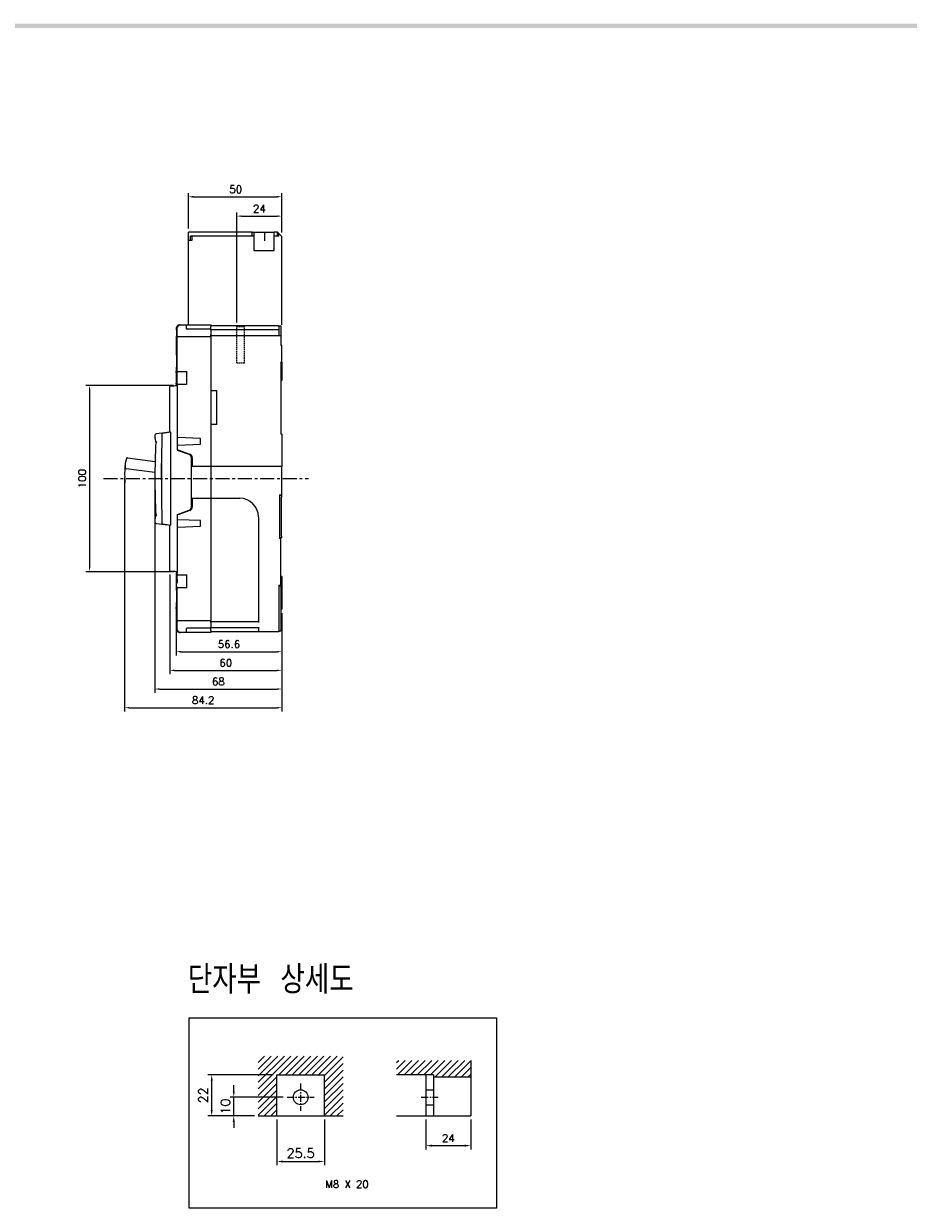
# Model space of a CAD drawing. Extents: x -444 to 2710, y -907 to 1726.
# Tile 14 of 15: x 504 to 978, y 1083 to 1718. Entities that reach past the tile are written whole.
import ezdxf

# ---------------------------------------------------------------- set-up
doc = ezdxf.new("R2010")
doc.units = 0
doc.header["$LTSCALE"] = 3
doc.header["$MEASUREMENT"] = 0
doc.linetypes.add('CENTER', pattern=[2, 1.25, -0.25, 0.25, -0.25])
doc.linetypes.add('HIDDEN', pattern=[0.375, 0.25, -0.125])
doc.layers.get('0').update_dxf_attribs({"linetype": 'CONTINUOUS'})
doc.layers.get('Defpoints').update_dxf_attribs({"linetype": 'CONTINUOUS'})
for name, color, linetype in [('AM_VIS', 7, 'CONTINUOUS'), ('cen', 1, 'CENTER'), ('di', 3, 'CONTINUOUS'), ('dwg', 7, 'CONTINUOUS'), ('hi', 5, 'HIDDEN')]:
    doc.layers.add(name, color=color, linetype=linetype)
doc.styles.add('KIM', font='ROMANS.shx', dxfattribs={"height": 5, "bigfont": 'GSG1.shx'})
doc.styles.get("Standard").update_dxf_attribs({"font": 'romans.shx', "height": 4, "bigfont": 'ghs.shx'})
doc.dimstyles.get("Standard").update_dxf_attribs({"dimtxt": 0.18, "dimasz": 0.18, "dimexe": 0.18, "dimexo": 0.0625, "dimgap": 0.09, "dimtad": 0, "dimtih": 1, "dimtoh": 1, "dimdec": 4, "dimzin": 0, "dimdsep": 46, "dimtxsty": 'Standard', "dimcen": 0.09, "dimadec": 0, "dimazin": 0, "dimtfac": 1, "dimtdec": 4, "dimtofl": 0, "dimtmove": 0, "dimatfit": 3, "dimfxl": 0, "dimtolj": 1, "dimtzin": 0, "dimarcsym": 0})
doc.dimstyles.new('STANDARD$0', dxfattribs={"dimtxt": 5, "dimasz": 5, "dimexe": 1, "dimexo": 2, "dimgap": 2, "dimtad": 1, "dimdec": 4, "dimzin": 12, "dimdsep": 46, "dimtxsty": 'KIM', "dimcen": -1, "dimdle": 0.1, "dimadec": 0, "dimazin": 0, "dimtfac": 1, "dimtdec": 4, "dimtmove": 0, "dimatfit": 3, "dimfxl": 0, "dimtolj": 1, "dimtzin": 0, "dimarcsym": 0})

# ---------------------------------------------------------------- blocks, each defined once
blk = doc.blocks.new('*D3')
at = {"layer": 'Defpoints', "color": 0}
for p in [(574.66, 1473.93), (642.66, 1403.93), (642.66, 1361.2)]:
    blk.add_point(p, dxfattribs=at)
at = {"layer": 'di'}
for p, q in [((574.66, 1471.93), (574.66, 1359.2)), ((642.66, 1401.93), (642.66, 1359.2)), ((577.06, 1361.2), (640.26, 1361.2))]:
    blk.add_line(p, q, dxfattribs=at)
for points in [[(577.06, 1361.6), (577.06, 1360.8), (574.66, 1361.2)], [(640.26, 1361.6), (640.26, 1360.8), (642.66, 1361.2)]]:
    blk.add_solid(points, dxfattribs=at)
at = {"layer": 'di', "insert": (608.66, 1365.2), "char_height": 4, "attachment_point": 5}
blk.add_mtext('\\A1;68', dxfattribs=at)
blk = doc.blocks.new('*D4')
at = {"layer": 'Defpoints', "color": 0}
for p in [(642.66, 1614.58), (642.66, 1603.73), (618.66, 1555.53)]:
    blk.add_point(p, dxfattribs=at)
at = {"layer": 'di'}
for p, q in [((618.66, 1557.53), (618.66, 1616.58)), ((621.06, 1614.58), (640.26, 1614.58)), ((642.66, 1605.73), (642.66, 1616.58))]:
    blk.add_line(p, q, dxfattribs=at)
for points in [[(621.06, 1614.98), (621.06, 1614.18), (618.66, 1614.58)], [(640.26, 1614.98), (640.26, 1614.18), (642.66, 1614.58)]]:
    blk.add_solid(points, dxfattribs=at)
at = {"layer": 'di', "insert": (630.66, 1618.58), "char_height": 4, "attachment_point": 5}
blk.add_mtext('\\A1;24', dxfattribs=at)
blk = doc.blocks.new('*D5')
at = {"layer": 'Defpoints', "color": 0}
for p in [(558.46, 1476.55), (642.66, 1403.93), (642.66, 1351.2)]:
    blk.add_point(p, dxfattribs=at)
at = {"layer": 'di'}
for p, q in [((558.46, 1474.55), (558.46, 1349.2)), ((642.66, 1401.93), (642.66, 1349.2)), ((560.86, 1351.2), (640.26, 1351.2))]:
    blk.add_line(p, q, dxfattribs=at)
for points in [[(560.86, 1351.6), (560.86, 1350.8), (558.46, 1351.2)], [(640.26, 1351.6), (640.26, 1350.8), (642.66, 1351.2)]]:
    blk.add_solid(points, dxfattribs=at)
at = {"layer": 'di', "insert": (600.56, 1355.2), "char_height": 4, "attachment_point": 5}
blk.add_mtext('\\A1;84.2', dxfattribs=at)
blk = doc.blocks.new('*D11')
at = {"layer": 'Defpoints', "color": 0}
for p in [(642.66, 1403.93), (586.07, 1401.44), (642.66, 1381.2)]:
    blk.add_point(p, dxfattribs=at)
at = {"layer": 'di'}
for p, q in [((586.07, 1399.44), (586.07, 1379.2)), ((642.66, 1401.93), (642.66, 1379.2)), ((588.47, 1381.2), (640.26, 1381.2))]:
    blk.add_line(p, q, dxfattribs=at)
for points in [[(588.47, 1381.6), (588.47, 1380.8), (586.07, 1381.2)], [(640.26, 1381.6), (640.26, 1380.8), (642.66, 1381.2)]]:
    blk.add_solid(points, dxfattribs=at)
at = {"layer": 'di', "insert": (614.36, 1385.2), "char_height": 4, "attachment_point": 5}
blk.add_mtext('\\A1;56.6', dxfattribs=at)
blk = doc.blocks.new('*D41')
at = {"layer": 'Defpoints', "color": 0}
for p in [(640.08, 1132.49), (665.48, 1132.49), (665.48, 1108.05)]:
    blk.add_point(p, dxfattribs=at)
at = {"layer": 'di'}
for p, q in [((640.08, 1130.49), (640.08, 1106.05)), ((665.48, 1130.49), (665.48, 1106.05)), ((643.28, 1108.05), (662.28, 1108.05))]:
    blk.add_line(p, q, dxfattribs=at)
for points in [[(643.28, 1108.59), (643.28, 1107.52), (640.08, 1108.05)], [(662.28, 1108.59), (662.28, 1107.52), (665.48, 1108.05)]]:
    blk.add_solid(points, dxfattribs=at)
at = {"layer": 'di', "insert": (652.78, 1112.55), "char_height": 5, "attachment_point": 5, "style": 'KIM'}
blk.add_mtext('\\A1;25.5', dxfattribs=at)
blk = doc.blocks.new('*D42')
at = {"layer": 'Defpoints', "color": 0}
for p in [(616.92, 1142.49), (645.48, 1142.49), (630.08, 1132.49)]:
    blk.add_point(p, dxfattribs=at)
at = {"layer": 'di'}
for p, q in [((616.92, 1145.69), (616.92, 1148.89)), ((643.48, 1142.49), (614.92, 1142.49)), ((616.92, 1132.49), (616.92, 1142.49)), ((628.08, 1132.49), (614.92, 1132.49)), ((616.92, 1129.29), (616.92, 1126.09))]:
    blk.add_line(p, q, dxfattribs=at)
for points in [[(616.39, 1145.69), (617.45, 1145.69), (616.92, 1142.49)], [(616.39, 1129.29), (617.45, 1129.29), (616.92, 1132.49)]]:
    blk.add_solid(points, dxfattribs=at)
at = {"layer": 'di', "insert": (612.42, 1137.49), "char_height": 5, "attachment_point": 5, "rotation": 90, "style": 'KIM'}
blk.add_mtext('\\A1;10', dxfattribs=at)
blk = doc.blocks.new('*D43')
at = {"layer": 'Defpoints', "color": 0}
for p in [(605.12, 1154.49), (640.08, 1154.49), (630.08, 1132.49)]:
    blk.add_point(p, dxfattribs=at)
at = {"layer": 'di'}
for p, q in [((638.08, 1154.49), (603.12, 1154.49)), ((605.12, 1135.69), (605.12, 1151.29)), ((628.08, 1132.49), (603.12, 1132.49))]:
    blk.add_line(p, q, dxfattribs=at)
for points in [[(604.59, 1151.29), (605.66, 1151.29), (605.12, 1154.49)], [(604.59, 1135.69), (605.66, 1135.69), (605.12, 1132.49)]]:
    blk.add_solid(points, dxfattribs=at)
at = {"layer": 'di', "insert": (600.62, 1143.49), "char_height": 5, "attachment_point": 5, "rotation": 90, "style": 'KIM'}
blk.add_mtext('\\A1;22', dxfattribs=at)
blk = doc.blocks.new('*D44')
at = {"layer": 'Defpoints', "color": 0}
for p in [(719.93, 1132.49), (743.93, 1132.49), (743.93, 1116.55)]:
    blk.add_point(p, dxfattribs=at)
at = {"layer": 'di'}
for p, q in [((719.93, 1130.49), (719.93, 1114.55)), ((743.93, 1130.49), (743.93, 1114.55)), ((723.13, 1116.55), (740.73, 1116.55))]:
    blk.add_line(p, q, dxfattribs=at)
for points in [[(723.13, 1117.09), (723.13, 1116.02), (719.93, 1116.55)], [(740.73, 1117.09), (740.73, 1116.02), (743.93, 1116.55)]]:
    blk.add_solid(points, dxfattribs=at)
at = {"layer": 'di', "insert": (731.93, 1120.55), "char_height": 4, "attachment_point": 5}
blk.add_mtext('\\A1;24', dxfattribs=at)
blk = doc.blocks.new('*D59')
at = {"layer": 'Defpoints', "color": 0}
for p in [(586.66, 1523.83), (539.65, 1424.03), (586.66, 1424.03)]:
    blk.add_point(p, dxfattribs=at)
at = {"layer": 'di'}
for p, q in [((584.66, 1523.83), (537.65, 1523.83)), ((539.65, 1521.43), (539.65, 1426.43)), ((584.66, 1424.03), (537.65, 1424.03))]:
    blk.add_line(p, q, dxfattribs=at)
for points in [[(539.25, 1521.43), (540.05, 1521.43), (539.65, 1523.83)], [(539.25, 1426.43), (540.05, 1426.43), (539.65, 1424.03)]]:
    blk.add_solid(points, dxfattribs=at)
at = {"layer": 'di', "insert": (535.65, 1473.93), "char_height": 4, "attachment_point": 5, "rotation": 90}
blk.add_mtext('\\A1;100', dxfattribs=at)
blk = doc.blocks.new('*D77')
at = {"layer": 'Defpoints', "color": 0}
for p in [(642.66, 1624.95), (592.66, 1606.03), (642.66, 1603.73)]:
    blk.add_point(p, dxfattribs=at)
at = {"layer": 'di'}
for p, q in [((592.66, 1608.03), (592.66, 1626.95)), ((595.46, 1624.95), (639.86, 1624.95)), ((642.66, 1605.73), (642.66, 1626.95))]:
    blk.add_line(p, q, dxfattribs=at)
for points in [[(595.46, 1625.42), (595.46, 1624.48), (592.66, 1624.95)], [(639.86, 1625.42), (639.86, 1624.48), (642.66, 1624.95)]]:
    blk.add_solid(points, dxfattribs=at)
at = {"layer": 'di', "insert": (617.98, 1628.95), "char_height": 4, "attachment_point": 5}
blk.add_mtext('\\A1;50', dxfattribs=at)
blk = doc.blocks.new('12441624')
for p, q in [((4614.81, 1472.93), (4580.61, 1472.93)), ((4580.61, 1468.43), (4580.61, 1472.93)), ((4614.81, 1472.93), (4615.61, 1472.93)), ((4614.81, 1470.73), (4614.81, 1472.93)), ((4615.61, 1472.93), (4615.61, 1470.73)), ((4615.61, 1472.93), (4621.05, 1472.93)), ((4621.05, 1472.93), (4621.31, 1472.93)), ((4621.31, 1472.93), (4621.31, 1468.26)), ((4621.31, 1472.93), (4621.61, 1472.93)), ((4621.61, 1472.93), (4622.06, 1472.93)), ((4622.06, 1472.93), (4622.15, 1472.93)), ((4622.15, 1472.93), (4626.61, 1472.93)), ((4628.31, 1472.93), (4626.61, 1472.93)), ((4626.61, 1470.73), (4626.61, 1472.93)), ((4628.31, 1470.73), (4628.31, 1472.93)), ((4629.11, 1472.13), (4628.31, 1472.93)), ((4580.61, 1423.23), (4580.61, 1468.43)), ((4582.41, 1468.43), (4580.61, 1468.43)), ((4583.8, 1470.73), (4581.61, 1470.73)), ((4581.61, 1468.43), (4581.61, 1470.73)), ((4582.41, 1470.73), (4582.41, 1468.43)), ((4614.81, 1470.73), (4583.81, 1470.73)), ((4615.61, 1470.73), (4614.81, 1470.73)), ((4615.61, 1470.73), (4615.61, 1463.99)), ((4626.61, 1463.99), (4626.61, 1470.73)), ((4628.31, 1470.73), (4626.61, 1470.73)), ((4629.11, 1470.73), (4628.31, 1470.73)), ((4630.61, 1470.63), (4629.11, 1472.13)), ((4629.11, 1470.73), (4629.11, 1472.13)), ((4630.61, 1423.23), (4630.61, 1470.63)), ((4626.31, 1462.93), (4615.91, 1462.93))]:
    blk.add_line(p, q)
for centre, major_axis, ratio, start_param, end_param in [((4615.91, 1464.82), (0.04, 1.08), 0.275973, 1.714068, 2.96902), ((4615.91, 1463.99), (0, 1.07), 0.28127, 1.570796, 3.141593), ((4615.91, 1463.78), (-0.298, 0.188), 0.20413, 1.38349, 1.699335), ((4626.31, 1463.99), (0, 1.07), 0.28127, 3.141593, 4.712389), ((4626.31, 1463.94), (-0.299, -0.113), 0.248409, 1.477387, 1.903974), ((4626.31, 1465.02), (-0.1, 1.12), 0.253358, 3.236483, 4.380694)]:
    blk.add_ellipse(centre, major_axis=major_axis, ratio=ratio, start_param=start_param, end_param=end_param)
blk = doc.blocks.new('*D78')
at = {"layer": 'Defpoints', "color": 0}
for p in [(582.66, 1424.55), (642.66, 1403.93), (642.66, 1371.2)]:
    blk.add_point(p, dxfattribs=at)
at = {"layer": 'di'}
for p, q in [((582.66, 1422.55), (582.66, 1369.2)), ((642.66, 1401.93), (642.66, 1369.2)), ((585.06, 1371.2), (640.26, 1371.2))]:
    blk.add_line(p, q, dxfattribs=at)
for points in [[(585.06, 1371.6), (585.06, 1370.8), (582.66, 1371.2)], [(640.26, 1371.6), (640.26, 1370.8), (642.66, 1371.2)]]:
    blk.add_solid(points, dxfattribs=at)
at = {"layer": 'di', "insert": (612.66, 1375.2), "char_height": 4, "attachment_point": 5}
blk.add_mtext('\\A1;60', dxfattribs=at)

msp = doc.modelspace()

# ---------------------------------------------------------------- hatches: boundary and pattern name
at = {"layer": 'di'}
h = msp.add_hatch(dxfattribs=at)
h.set_pattern_fill('ANSI31', color=256, scale=20, style=0)
h.set_pattern_definition([(45, (217.2901, 695.2877), (-1.767767, 1.767767), [])])
h.paths.add_polyline_path([(630.078, 1164.488), (630.078, 1132.488), (640.078, 1132.488), (640.078, 1154.488), (665.478, 1154.488), (665.478, 1132.488), (675.478, 1132.488), (675.478, 1164.488)])
h = msp.add_hatch(dxfattribs=at)
h.set_pattern_fill('ANSI31', color=256, scale=20, style=0)
h.set_pattern_definition([(45, (-2206.7699, 739.1756), (-1.767767, 1.767767), [])])
h.paths.add_polyline_path([(743.933, 1162.257), (704.218, 1162.257), (704.218, 1154.488), (723.933, 1154.488), (723.933, 1153.488), (743.933, 1153.488)])

# ---------------------------------------------------------------- linework, layer by layer
for p, q in [((588.099, 1556.331), (588.461, 1556.331)), ((588.461, 1556.331), (588.462, 1556.331)), ((588.462, 1556.331), (591.461, 1556.331)), ((591.638, 1556.331), (604.661, 1556.331)), ((591.661, 1554.331), (591.661, 1556.087)), ((604.661, 1556.331), (604.661, 1555.286)), ((604.661, 1556.031), (641.161, 1556.031)), ((604.661, 1554.031), (604.661, 1555.286)), ((641.161, 1556.031), (641.161, 1554.031)), ((641.161, 1555.731), (642.161, 1555.731)), ((642.161, 1555.731), (642.161, 1554.731)), ((586.065, 1549.731), (586.065, 1546.42)), ((586.097, 1554.331), (586.097, 1554.231)), ((586.098, 1554.331), (586.097, 1554.331)), ((586.098, 1554.231), (586.097, 1554.231)), ((586.153, 1553.631), (586.153, 1550.331)), ((586.153, 1553.631), (586.153, 1553.631)), ((586.153, 1550.331), (586.153, 1550.331)), ((586.461, 1554.331), (586.461, 1531.531)), ((586.771, 1550.031), (586.931, 1550.031)), ((586.931, 1550.031), (604.661, 1550.031)), ((591.661, 1554.231), (591.661, 1554.331)), ((604.661, 1553.931), (591.961, 1553.931)), ((604.661, 1553.731), (604.661, 1554.031)), ((641.161, 1553.731), (604.661, 1553.731)), ((604.661, 1553.431), (604.661, 1553.731)), ((604.661, 1553.431), (604.661, 1550.931)), ((604.661, 1550.631), (604.661, 1550.931)), ((604.661, 1550.331), (604.661, 1550.631)), ((604.661, 1550.631), (642.161, 1550.631)), ((604.661, 1550.014), (604.661, 1550.331)), ((604.661, 1550.014), (604.661, 1549.731)), ((604.661, 1549.731), (604.661, 1480.531)), ((641.161, 1554.031), (641.161, 1553.731)), ((641.161, 1553.731), (641.161, 1553.431)), ((641.161, 1553.431), (641.161, 1550.931)), ((641.161, 1550.931), (641.161, 1550.631)), ((642.161, 1554.731), (642.161, 1550.631)), ((642.161, 1550.631), (642.161, 1550.331)), ((642.161, 1550.331), (642.161, 1545.331)), ((586.065, 1543.043), (586.065, 1541.331)), ((642.661, 1545.331), (642.161, 1545.331)), ((642.661, 1536.331), (642.661, 1545.331)), ((642.661, 1536.331), (642.161, 1536.331)), ((642.161, 1536.331), (642.161, 1497.731)), ((642.661, 1536.331), (642.661, 1526.431)), ((586.065, 1532.558), (586.065, 1531.531)), ((586.066, 1532.561), (586.066, 1532.561)), ((586.761, 1531.231), (586.704, 1531.231)), ((586.931, 1531.231), (586.761, 1531.231)), ((591.661, 1531.231), (586.931, 1531.231)), ((591.661, 1531.531), (591.661, 1524.331)), ((582.661, 1498.931), (582.661, 1523.317)), ((586.461, 1524.331), (586.065, 1524.331)), ((586.066, 1524.355), (586.066, 1524.355)), ((586.144, 1523.802), (586.661, 1523.831)), ((586.632, 1524.331), (586.461, 1524.331)), ((586.931, 1524.331), (586.632, 1524.331)), ((586.661, 1526.961), (586.661, 1528.902)), ((586.661, 1523.755), (586.661, 1524.331)), ((586.661, 1523.755), (586.661, 1523.531)), ((586.661, 1523.531), (586.661, 1489.341)), ((586.761, 1524.631), (586.931, 1524.631)), ((586.931, 1524.631), (591.661, 1524.631)), ((586.961, 1524.331), (586.931, 1524.331)), ((642.661, 1526.431), (642.161, 1526.431)), ((607.861, 1520.931), (604.661, 1520.931)), ((607.861, 1502.931), (607.861, 1520.931)), ((578.59, 1498.359), (575.311, 1497.898)), ((581.872, 1498.82), (582.873, 1498.961)), ((582.999, 1498.676), (582.999, 1449.187)), ((607.861, 1502.931), (604.661, 1502.931)), ((574.88, 1496.898), (574.88, 1497.403)), ((574.88, 1495.281), (574.88, 1496.898)), ((599.161, 1495.431), (586.961, 1495.919)), ((586.961, 1491.943), (599.161, 1492.431)), ((599.161, 1492.431), (599.161, 1495.431)), ((642.661, 1497.731), (642.161, 1497.731)), ((642.661, 1497.731), (642.661, 1480.431)), ((593.045, 1486.808), (586.859, 1489.059)), ((586.961, 1489.322), (593.345, 1486.999)), ((574.675, 1477.234), (559.205, 1479.229)), ((559.986, 1485.077), (574.768, 1483.171)), ((578.19, 1482.231), (578.188, 1482.231)), ((594.361, 1458.934), (594.361, 1484.928)), ((594.661, 1482.031), (594.361, 1482.031)), ((594.661, 1485.119), (594.661, 1480.531)), ((594.661, 1480.531), (604.661, 1480.531)), ((604.661, 1480.431), (604.661, 1480.531)), ((642.661, 1480.431), (604.661, 1480.431)), ((604.661, 1480.431), (604.661, 1463.431)), ((642.661, 1465.331), (642.661, 1480.431)), ((578.161, 1473.531), (578.161, 1473.531)), ((594.361, 1461.831), (594.661, 1461.831)), ((594.661, 1463.331), (594.661, 1458.744)), ((604.661, 1463.331), (594.661, 1463.331)), ((604.661, 1463.431), (620.161, 1463.431)), ((604.661, 1463.331), (604.661, 1463.431)), ((604.661, 1463.331), (604.661, 1398.131)), ((641.461, 1465.331), (642.661, 1465.331)), ((641.461, 1465.331), (641.461, 1441.831)), ((641.461, 1465.031), (642.461, 1465.031)), ((642.461, 1465.331), (642.461, 1465.031)), ((642.461, 1465.031), (642.461, 1464.031)), ((642.461, 1443.131), (642.461, 1464.031)), ((586.661, 1454.521), (586.661, 1424.332)), ((586.859, 1454.803), (593.045, 1457.055)), ((593.345, 1456.864), (586.961, 1454.541)), ((574.88, 1450.964), (574.88, 1452.582)), ((574.88, 1450.459), (574.88, 1450.964)), ((575.311, 1449.964), (578.59, 1449.503)), ((582.873, 1448.902), (581.872, 1449.042)), ((582.661, 1424.545), (582.661, 1448.931)), ((599.161, 1451.431), (586.961, 1451.919)), ((586.961, 1447.943), (599.161, 1448.431)), ((599.161, 1448.431), (599.161, 1451.431)), ((630.161, 1453.431), (630.161, 1397.531)), ((642.461, 1442.131), (641.461, 1442.131)), ((642.161, 1441.831), (641.461, 1441.831)), ((642.161, 1416.831), (642.161, 1441.831)), ((642.461, 1443.131), (642.461, 1442.131)), ((586.065, 1423.531), (586.065, 1415.331)), ((586.065, 1423.531), (586.461, 1423.531)), ((586.661, 1424.031), (586.144, 1424.061)), ((586.461, 1423.531), (586.461, 1422.531)), ((586.461, 1423.531), (586.632, 1423.531)), ((586.632, 1423.531), (586.931, 1423.531)), ((586.661, 1424.332), (586.661, 1424.108)), ((586.661, 1423.531), (586.661, 1424.108)), ((586.931, 1422.231), (586.761, 1422.231)), ((586.931, 1423.531), (586.961, 1423.531)), ((591.661, 1422.231), (586.931, 1422.231)), ((591.661, 1422.531), (591.661, 1415.331)), ((586.661, 1419.902), (586.661, 1417.961)), ((586.761, 1415.631), (586.931, 1415.631)), ((586.931, 1415.631), (591.661, 1415.631)), ((641.161, 1416.831), (642.161, 1416.831)), ((641.161, 1416.831), (641.161, 1392.045)), ((641.161, 1416.531), (642.161, 1416.531)), ((642.661, 1421.431), (642.161, 1421.431)), ((642.161, 1416.531), (642.161, 1415.531)), ((642.161, 1415.531), (642.161, 1393.131)), ((642.661, 1421.431), (642.661, 1403.931)), ((586.461, 1415.331), (586.461, 1393.531)), ((586.065, 1406.558), (586.065, 1404.82)), ((586.066, 1406.561), (586.066, 1406.561)), ((642.661, 1403.931), (642.161, 1403.931)), ((586.065, 1401.443), (586.065, 1398.131)), ((586.153, 1397.531), (586.153, 1394.231)), ((586.153, 1397.531), (586.153, 1397.531)), ((586.931, 1397.831), (586.771, 1397.831)), ((604.661, 1397.831), (586.931, 1397.831)), ((604.661, 1398.131), (604.661, 1397.848)), ((604.661, 1397.531), (604.661, 1397.848)), ((604.661, 1397.231), (604.661, 1397.531)), ((630.161, 1397.231), (604.661, 1397.231)), ((604.661, 1396.931), (604.661, 1397.231)), ((604.661, 1396.931), (604.661, 1394.431)), ((630.161, 1397.531), (630.161, 1397.231)), ((630.161, 1397.231), (630.161, 1396.931)), ((586.097, 1393.631), (586.097, 1393.531)), ((586.097, 1393.531), (586.098, 1393.531)), ((586.103, 1393.689), (586.098, 1393.631)), ((586.153, 1394.231), (586.153, 1394.231)), ((588.461, 1391.531), (588.099, 1391.531)), ((588.462, 1391.531), (588.461, 1391.531)), ((591.461, 1391.531), (588.462, 1391.531)), ((604.661, 1391.531), (591.638, 1391.531)), ((591.661, 1393.531), (591.661, 1393.631)), ((591.661, 1391.776), (591.661, 1393.531)), ((591.961, 1393.931), (604.661, 1393.931)), ((604.661, 1394.131), (604.661, 1394.431)), ((604.661, 1394.131), (630.161, 1394.131)), ((604.661, 1393.831), (604.661, 1394.131)), ((604.661, 1392.576), (604.661, 1393.831)), ((604.661, 1392.576), (604.661, 1391.531)), ((641.161, 1391.831), (604.661, 1391.831)), ((630.161, 1394.431), (630.161, 1394.131)), ((630.161, 1394.131), (630.161, 1393.831)), ((630.161, 1393.831), (630.161, 1392.045)), ((630.161, 1392.045), (641.161, 1392.045)), ((642.161, 1392.131), (641.161, 1392.131)), ((641.161, 1392.045), (641.161, 1391.831)), ((642.161, 1393.131), (642.161, 1392.131)), ((640.078, 1132.488), (640.078, 1154.488)), ((640.078, 1154.488), (665.478, 1154.488)), ((665.478, 1132.488), (665.478, 1154.488)), ((630.078, 1132.488), (675.478, 1132.488))]:
    msp.add_line(p, q)
at = {"flags": 128}
for points in [[(586.098, 1554.231), (586.103, 1554.173), (586.104, 1554.168)], [(586.07, 1546.296), (586.065, 1546.42), (586.07, 1546.296), (586.081, 1545.924), (586.093, 1545.379), (586.097, 1544.73), (586.093, 1544.083), (586.081, 1543.538), (586.07, 1543.167), (586.065, 1543.043), (586.065, 1543.043)], [(582.944, 1523.617), (582.992, 1523.62), (583.137, 1523.628), (583.373, 1523.642), (583.692, 1523.66), (584.087, 1523.683), (584.544, 1523.709), (585.049, 1523.738), (585.588, 1523.769), (586.144, 1523.802)], [(586.961, 1495.919), (586.903, 1495.922), (586.846, 1495.924), (586.794, 1495.926), (586.749, 1495.928), (586.712, 1495.929), (586.684, 1495.93), (586.667, 1495.931), (586.661, 1495.931)], [(586.661, 1491.931), (586.666, 1491.932), (586.679, 1491.932), (586.701, 1491.933), (586.731, 1491.934), (586.768, 1491.936), (586.811, 1491.937), (586.859, 1491.939), (586.909, 1491.941), (586.961, 1491.943)], [(586.961, 1489.322), (586.909, 1489.341), (586.859, 1489.359), (586.811, 1489.377), (586.768, 1489.392), (586.731, 1489.406), (586.701, 1489.417), (586.679, 1489.425), (586.666, 1489.43), (586.661, 1489.431)], [(586.661, 1454.431), (586.666, 1454.433), (586.679, 1454.438), (586.701, 1454.446), (586.731, 1454.457), (586.768, 1454.47), (586.811, 1454.486), (586.859, 1454.503), (586.909, 1454.522), (586.961, 1454.541)], [(586.961, 1451.919), (586.903, 1451.922), (586.846, 1451.924), (586.794, 1451.926), (586.749, 1451.928), (586.712, 1451.929), (586.684, 1451.93), (586.667, 1451.931), (586.661, 1451.931)], [(586.661, 1447.931), (586.666, 1447.932), (586.679, 1447.932), (586.701, 1447.933), (586.731, 1447.934), (586.768, 1447.936), (586.811, 1447.937), (586.859, 1447.939), (586.909, 1447.941), (586.961, 1447.943)], [(586.144, 1424.061), (585.52, 1424.097), (584.919, 1424.132), (584.366, 1424.164), (583.881, 1424.192), (583.483, 1424.215), (583.187, 1424.232), (583.005, 1424.242), (582.944, 1424.246)], [(586.081, 1404.324), (586.07, 1404.696), (586.065, 1404.82), (586.07, 1404.696), (586.081, 1404.324), (586.093, 1403.779), (586.097, 1403.13), (586.093, 1402.483), (586.081, 1401.938), (586.07, 1401.567), (586.065, 1401.443), (586.065, 1401.443)]]:
    msp.add_lwpolyline(points, dxfattribs=at)
msp.add_circle((652.778, 1142.488), 4)
for centre, radius, start, end in [((588.461, 1554.331), 2, 90, 180), ((586.365, 1549.731), 0.3, 138.036978, 180), ((586.771, 1549.731), 0.3, 90.002154, 134.781901), ((586.931, 1549.732), 0.299, 90.150779, 180.151329), ((591.961, 1554.231), 0.3, 180, 270), ((541.742, 1527.931), 44.469, 355.356525, 4.643475), ((586.761, 1531.531), 0.3, 180, 270), ((586.931, 1531.531), 0.299, 179.849374, 269.848519), ((582.961, 1523.317), 0.3, 93.3, 180), ((586.761, 1524.331), 0.3, 90, 180), ((586.931, 1524.332), 0.299, 90.151482, 180.151337), ((1778.161, 1473.931), 1200, 178.84699, 181.15301), ((578.704, 1498.072), 0.3, 98, 178.84699), ((974.661, 1473.931), 400, 177.209056, 182.790944), ((575.38, 1497.403), 0.5, 98, 180), ((581.88, 1495.281), 7, 180, 195.519036), ((586.961, 1489.341), 0.3, 180, 250), ((592.361, 1484.928), 2, 0, 70), ((592.661, 1485.119), 2, 0, 70), ((568.692, 1480.929), 10, 157.395891, 187.286705), ((559.269, 1479.725), 0.5, 187.286705, 262.653414), ((559.922, 1484.581), 0.5, 82.653414, 157.395891), ((1778.161, 1473.931), 1200.2, 179.613251, 180.009549), ((620.161, 1453.431), 10, 0, 90), ((581.88, 1452.582), 7, 164.480964, 180), ((586.961, 1454.521), 0.3, 110, 180), ((592.361, 1458.934), 2, 290, 0), ((592.661, 1458.744), 2, 290, 0), ((575.38, 1450.459), 0.5, 180, 262), ((578.704, 1449.79), 0.3, 181.15301, 262), ((582.961, 1424.545), 0.3, 180, 266.7), ((586.761, 1422.531), 0.3, 180, 270), ((586.931, 1422.531), 0.299, 179.848663, 269.848518), ((586.761, 1415.331), 0.3, 90, 180), ((586.931, 1415.332), 0.299, 90.151482, 180.151337), ((586.365, 1398.131), 0.3, 180, 221.176676), ((586.931, 1398.131), 0.299, 179.848671, 269.849221), ((588.461, 1393.531), 2, 180, 270), ((591.961, 1393.631), 0.3, 90, 180)]:
    msp.add_arc(centre, radius, start, end)
for points, knots in [([(588.099, 1556.331), (587.874, 1556.309), (587.423, 1556.265), (586.823, 1555.92), (586.371, 1555.412), (586.132, 1554.849), (586.107, 1554.478), (586.098, 1554.331)], [0, 0, 0, 0, 0.214876, 0.4297653, 0.6445883, 0.8592699, 1, 1, 1, 1]), ([(586.462, 1554.331), (586.484, 1554.556), (586.528, 1555.006), (586.873, 1555.605), (587.38, 1556.058), (587.943, 1556.297), (588.314, 1556.322), (588.462, 1556.331)], [0, 0, 0, 0, 0.2146904, 0.4293793, 0.6440688, 0.8587623, 1, 1, 1, 1]), ([(591.461, 1556.331), (591.462, 1556.331), (591.493, 1556.331), (591.554, 1556.331), (591.61, 1556.331), (591.638, 1556.331)], [0, 0, 0, 0, 0.0196405, 0.5115603, 1, 1, 1, 1]), ([(586.133, 1554.152), (586.133, 1554.152), (586.133, 1554.153), (586.136, 1554.133), (586.14, 1554.079), (586.147, 1553.966), (586.152, 1553.807), (586.152, 1553.686), (586.152, 1553.631)], [0, 0, 0, 0, 0.0317862, 0.1312475, 0.2845677, 0.5120535, 0.7786903, 1, 1, 1, 1]), ([(586.153, 1550.331), (586.153, 1550.318), (586.153, 1550.234), (586.15, 1550.083), (586.143, 1549.922), (586.137, 1549.84), (586.133, 1549.808), (586.133, 1549.811), (586.133, 1549.811)], [0, 0, 0, 0, 0.05610207, 0.33876198, 0.62417381, 0.84401306, 0.96315308, 1, 1, 1, 1]), ([(586.065, 1541.331), (586.07, 1541.283), (586.08, 1541.187), (586.148, 1540.436), (586.225, 1539.325), (586.281, 1537.932), (586.289, 1536.429), (586.248, 1534.987), (586.174, 1533.758), (586.102, 1532.903), (586.065, 1532.535), (586.067, 1532.553), (586.068, 1532.558)], [0, 0, 0, 0, 0.1070934, 0.2141745, 0.3214697, 0.428768, 0.5356114, 0.6421351, 0.7490303, 0.8566181, 0.9644064, 1, 1, 1, 1]), ([(586.467, 1531.475), (586.467, 1531.475), (586.467, 1531.477), (586.47, 1531.452), (586.476, 1531.401), (586.479, 1531.38)], [0, 0, 0, 0, 0.0976526, 0.6308688, 1, 1, 1, 1]), ([(586.661, 1528.902), (586.654, 1529.102), (586.632, 1529.684), (586.572, 1530.513), (586.506, 1531.178), (586.487, 1531.324), (586.48, 1531.38)], [0, 0, 0, 0, 0.1658381, 0.4828584, 0.8026988, 1, 1, 1, 1]), ([(586.478, 1524.478), (586.478, 1524.474), (586.472, 1524.42), (586.47, 1524.406), (586.468, 1524.394)], [0, 0, 0, 0, 0.0670254, 1, 1, 1, 1]), ([(586.48, 1524.478), (586.482, 1524.493), (586.491, 1524.562), (586.547, 1525.081), (586.618, 1525.924), (586.647, 1526.634), (586.661, 1526.961)], [0, 0, 0, 0, 0.087359, 0.4067663, 0.7265033, 1, 1, 1, 1]), ([(578.662, 1498.369), (578.697, 1498.374), (578.767, 1498.384), (579.309, 1498.46), (580.11, 1498.573), (581.014, 1498.7), (581.622, 1498.785), (581.872, 1498.82)], [0, 0, 0, 0, 0.2112811, 0.4225203, 0.6349586, 0.8499709, 1, 1, 1, 1]), ([(582.873, 1498.961), (582.886, 1498.959), (582.913, 1498.956), (582.952, 1498.905), (582.982, 1498.827), (582.997, 1498.745), (582.998, 1498.694), (582.999, 1498.676)], [0, 0, 0, 0, 0.231698, 0.4637733, 0.6845936, 0.8861885, 1, 1, 1, 1]), ([(575.639, 1493.466), (575.636, 1493.465), (575.597, 1493.461), (575.502, 1493.45), (575.363, 1493.434), (575.237, 1493.419), (575.152, 1493.41), (575.141, 1493.409), (575.136, 1493.408)], [0, 0, 0, 0, 0.0099523, 0.1504268, 0.3653364, 0.57766, 0.7888095, 1, 1, 1, 1]), ([(578.188, 1482.231), (578.171, 1482.23), (578.135, 1482.227), (578.082, 1482.204), (578.031, 1482.162), (577.997, 1482.102), (577.989, 1482.055), (577.988, 1482.033), (577.988, 1482.033)], [0, 0, 0, 0, 0.1410099, 0.2813474, 0.4802771, 0.756364, 0.9925418, 1, 1, 1, 1]), ([(578.161, 1473.531), (578.143, 1473.533), (578.108, 1473.536), (578.055, 1473.559), (578.004, 1473.601), (577.969, 1473.661), (577.961, 1473.708), (577.961, 1473.731), (577.961, 1473.731)], [0, 0, 0, 0, 0.13999299, 0.27933428, 0.47589956, 0.74875359, 0.99256793, 1, 1, 1, 1]), ([(575.136, 1454.455), (575.141, 1454.454), (575.152, 1454.453), (575.237, 1454.443), (575.363, 1454.429), (575.502, 1454.413), (575.597, 1454.402), (575.636, 1454.397), (575.639, 1454.397)], [0, 0, 0, 0, 0.2111905, 0.42234, 0.6346636, 0.8495732, 0.9900477, 1, 1, 1, 1]), ([(581.872, 1449.042), (581.508, 1449.093), (580.779, 1449.196), (579.809, 1449.332), (579.084, 1449.434), (578.713, 1449.486), (578.676, 1449.491), (578.662, 1449.493)], [0, 0, 0, 0, 0.21818939, 0.43642269, 0.65333714, 0.86758504, 1, 1, 1, 1]), ([(582.999, 1449.187), (582.998, 1449.156), (582.995, 1449.095), (582.975, 1449.013), (582.946, 1448.95), (582.911, 1448.906), (582.886, 1448.903), (582.873, 1448.902)], [0, 0, 0, 0, 0.1895643, 0.3791198, 0.5704772, 0.7750982, 1, 1, 1, 1]), ([(586.467, 1422.475), (586.467, 1422.475), (586.467, 1422.477), (586.47, 1422.452), (586.476, 1422.401), (586.479, 1422.38)], [0, 0, 0, 0, 0.0976525, 0.6308679, 1, 1, 1, 1]), ([(586.661, 1419.902), (586.654, 1420.102), (586.632, 1420.684), (586.572, 1421.513), (586.506, 1422.178), (586.487, 1422.324), (586.48, 1422.38)], [0, 0, 0, 0, 0.165838, 0.4828583, 0.8026991, 1, 1, 1, 1]), ([(586.478, 1415.478), (586.478, 1415.474), (586.472, 1415.42), (586.47, 1415.406), (586.468, 1415.394)], [0, 0, 0, 0, 0.0670277, 1, 1, 1, 1]), ([(586.065, 1415.331), (586.07, 1415.283), (586.08, 1415.187), (586.148, 1414.436), (586.225, 1413.325), (586.281, 1411.932), (586.289, 1410.429), (586.248, 1408.987), (586.174, 1407.758), (586.102, 1406.903), (586.065, 1406.535), (586.067, 1406.553), (586.068, 1406.558)], [0, 0, 0, 0, 0.1070934, 0.2141745, 0.3214693, 0.4287681, 0.5356115, 0.6421353, 0.7490302, 0.856618, 0.9644064, 1, 1, 1, 1]), ([(586.133, 1398.052), (586.133, 1398.052), (586.133, 1398.053), (586.136, 1398.033), (586.14, 1397.979), (586.147, 1397.866), (586.152, 1397.707), (586.152, 1397.586), (586.152, 1397.531)], [0, 0, 0, 0, 0.0317869, 0.1312502, 0.2845735, 0.512064, 0.7787062, 1, 1, 1, 1]), ([(586.098, 1393.531), (586.12, 1393.307), (586.164, 1392.857), (586.508, 1392.258), (587.016, 1391.806), (587.578, 1391.566), (587.951, 1391.541), (588.099, 1391.531)], [0, 0, 0, 0, 0.21451622, 0.42902198, 0.64358105, 0.85827461, 1, 1, 1, 1]), ([(586.153, 1394.231), (586.153, 1394.218), (586.153, 1394.134), (586.15, 1393.983), (586.143, 1393.822), (586.137, 1393.74), (586.133, 1393.708), (586.133, 1393.711), (586.133, 1393.711)], [0, 0, 0, 0, 0.0561215, 0.3387679, 0.6241759, 0.8440122, 0.9631532, 1, 1, 1, 1]), ([(588.462, 1391.531), (588.314, 1391.541), (587.943, 1391.565), (587.38, 1391.805), (586.873, 1392.257), (586.528, 1392.857), (586.484, 1393.306), (586.462, 1393.531)], [0, 0, 0, 0, 0.1412377, 0.3559312, 0.5706207, 0.7853096, 1, 1, 1, 1]), ([(591.638, 1391.531), (591.61, 1391.531), (591.554, 1391.531), (591.493, 1391.531), (591.462, 1391.531), (591.461, 1391.531)], [0, 0, 0, 0, 0.4884397, 0.9803595, 1, 1, 1, 1])]:
    msp.add_open_spline(points, degree=3, knots=knots)
at = {"layer": 'AM_VIS'}
for p, q in [((743.933, 1162.257), (743.933, 1132.488)), ((723.933, 1154.488), (704.218, 1154.488)), ((719.933, 1154.488), (719.933, 1132.488)), ((723.933, 1154.488), (723.933, 1132.488)), ((723.933, 1153.488), (743.933, 1153.488)), ((719.933, 1146.488), (723.933, 1146.488)), ((719.933, 1138.488), (723.933, 1138.488)), ((704.218, 1132.488), (743.933, 1132.488))]:
    msp.add_line(p, q, dxfattribs=at)
at = {"layer": 'cen', "ltscale": 2}
msp.add_line((547.157, 1473.931), (656.935, 1473.931), dxfattribs=at)
at = {"layer": 'cen'}
for p, q in [((652.778, 1149.786), (652.778, 1135.19)), ((645.479, 1142.488), (660.076, 1142.488)), ((717.421, 1142.488), (726.446, 1142.488))]:
    msp.add_line(p, q, dxfattribs=at)
at = {"layer": 'cen', "ltscale": 2}
msp.add_arc((609.061, 1476.531), 50.605, 173.497535, 186.465041, dxfattribs=at)
at = {"layer": 'di'}
msp.add_lwpolyline([(592.956, 1185.048), (757.723, 1185.048), (757.723, 1082.98), (592.956, 1082.98)], close=True, dxfattribs=at)
at = {"layer": 'dwg'}
msp.add_trace([(-424.279, 1717.687), (-421.979, 1715.387), (1452.521, 1717.687), (1450.221, 1715.387)], dxfattribs=at)
at = {"layer": 'hi'}
for p, q in [((618.661, 1535.931), (618.661, 1555.531)), ((618.661, 1555.531), (622.661, 1555.531)), ((622.661, 1535.931), (622.661, 1555.531)), ((618.661, 1535.931), (622.661, 1535.931))]:
    msp.add_line(p, q, dxfattribs=at)

# ---------------------------------------------------------------- block references
at = {"layer": 'di'}
msp.add_blockref('12441624', (-3987.946, 133.106), dxfattribs=at)

# ---------------------------------------------------------------- texts
at = {"layer": 'di', "attachment_point": 1}
for s, insert, char_height, width in [('{\\Fromans,hgs|c129;단자부 상세도}', (592.262, 1213.009), 15, 135.45529), ('M8 X 20', (665.926, 1097.905), 4, 31.83291)]:
    msp.add_mtext(s, dxfattribs=dict(at, insert=insert, char_height=char_height, width=width))

# ---------------------------------------------------------------- dimensions: what is measured, and where the dimension line sits
at = {"layer": 'di'}
for base, p1, p2, dimstyle, override, picture, middle in [((642.661, 1624.95), (592.661, 1606.031), (642.661, 1603.731), 'STANDARD$0', {"dimtxt": 3, "dimasz": 2.8, "dimexe": 2, "dimdec": 2, "dimzin": 8, "dimtxsty": 'Standard', "dimcen": 0, "dimclrd": 256, "dimclre": 256, "dimclrt": 256, "dimadec": 2, "dimazin": 2, "dimtfac": 0.6, "dimtdec": 2, "dimtzin": 8, "dimlwd": 65535, "dimlwe": 65535, "dimarcsym": 1}, '*D77', (617.985, 1624.95)), ((642.661, 1614.578), (618.661, 1555.531), (642.661, 1603.731), 'STANDARD$0', {"dimtxt": 4, "dimasz": 2.4, "dimexe": 2, "dimdec": 2, "dimzin": 8, "dimtxsty": 'Standard', "dimcen": 0, "dimdle": 0, "dimclrd": 256, "dimclre": 256, "dimclrt": 256, "dimadec": 2, "dimazin": 2, "dimtfac": 0.6, "dimtdec": 2, "dimtzin": 8, "dimlwd": 65535, "dimlwe": 65535}, '*D4', (630.661, 1614.578)), ((642.661, 1361.2), (574.661, 1473.931), (642.661, 1403.931), 'STANDARD$0', {"dimtxt": 4, "dimasz": 2.4, "dimexe": 2, "dimdec": 2, "dimzin": 8, "dimtxsty": 'Standard', "dimcen": 0, "dimdle": 0, "dimclrd": 256, "dimclre": 256, "dimclrt": 256, "dimadec": 2, "dimazin": 2, "dimtfac": 0.6, "dimtdec": 2, "dimtmove": 0, "dimtzin": 8, "dimlwd": 65535, "dimlwe": 65535}, '*D3', (608.661, 1361.2)), ((642.661, 1371.2), (582.661, 1424.545), (642.661, 1403.931), 'STANDARD$0', {"dimtxt": 4, "dimasz": 2.4, "dimexe": 2, "dimdec": 2, "dimzin": 8, "dimtxsty": 'Standard', "dimcen": 0, "dimdle": 0, "dimclrd": 256, "dimclre": 256, "dimclrt": 256, "dimadec": 2, "dimazin": 2, "dimtfac": 0.6, "dimtdec": 2, "dimtmove": 0, "dimtzin": 8, "dimlwd": 65535, "dimlwe": 65535}, '*D78', (612.661, 1371.2)), ((642.661, 1381.2), (586.065, 1401.443), (642.661, 1403.931), 'Standard', {"dimtxt": 4, "dimasz": 2.4, "dimexe": 2, "dimexo": 2, "dimgap": 2, "dimtad": 1, "dimtih": 0, "dimtoh": 0, "dimdec": 2, "dimzin": 8, "dimcen": 0, "dimclrd": 256, "dimclre": 256, "dimclrt": 256, "dimadec": 2, "dimazin": 2, "dimtfac": 0.6, "dimtdec": 2, "dimtofl": 1, "dimtmove": 0, "dimtzin": 8, "dimlwd": 65535, "dimlwe": 65535}, '*D11', (614.363, 1381.2))]:
    dim = msp.add_linear_dim(base=base, p1=p1, p2=p2, dimstyle=dimstyle, override=override, dxfattribs=at)
    dim.commit()
    dim.dimension.update_dxf_attribs({"geometry": picture, "text_midpoint": middle, "dimtype": 160})
dim = msp.add_linear_dim(base=(539.654, 1424.031), p1=(586.661, 1523.831), p2=(586.661, 1424.031), angle=90, text='100', dimstyle='STANDARD$0', override={"dimtxt": 4, "dimasz": 2.4, "dimexe": 2, "dimdec": 2, "dimzin": 8, "dimtxsty": 'Standard', "dimcen": 0, "dimdle": 0, "dimclrd": 256, "dimclre": 256, "dimclrt": 256, "dimadec": 2, "dimazin": 2, "dimtfac": 0.6, "dimtdec": 2, "dimtzin": 8, "dimlwd": 65535, "dimlwe": 65535}, dxfattribs=at)
dim.commit()
dim.dimension.update_dxf_attribs({"geometry": '*D59', "text_midpoint": (535.654, 1473.931)})
dim = msp.add_linear_dim(base=(642.661, 1351.2), p1=(558.456, 1476.548), p2=(642.661, 1403.931), text='84.2', dimstyle='STANDARD$0', override={"dimtxt": 4, "dimasz": 2.4, "dimexe": 2, "dimdec": 2, "dimzin": 8, "dimtxsty": 'Standard', "dimcen": 0, "dimdle": 0, "dimclrd": 256, "dimclre": 256, "dimclrt": 256, "dimadec": 2, "dimazin": 2, "dimtfac": 0.6, "dimtdec": 2, "dimtmove": 0, "dimtzin": 8, "dimlwd": 65535, "dimlwe": 65535}, dxfattribs=at)
dim.commit()
dim.dimension.update_dxf_attribs({"geometry": '*D5', "text_midpoint": (600.558, 1351.2), "dimtype": 160})
for base, p2, picture, middle in [((605.122, 1154.488), (640.078, 1154.488), '*D43', (605.122, 1143.488)), ((616.919, 1142.488), (645.479, 1142.488), '*D42', (616.919, 1137.488))]:
    dim = msp.add_linear_dim(base=base, p1=(630.078, 1132.488), p2=p2, angle=90, dimstyle='STANDARD$0', override={"dimtxt": 4, "dimasz": 3.2, "dimexe": 2, "dimdec": 2, "dimzin": 8, "dimcen": 0, "dimclrd": 256, "dimclre": 256, "dimclrt": 256, "dimadec": 2, "dimazin": 2, "dimtfac": 0.6, "dimtdec": 2, "dimtzin": 8, "dimlwd": 65535, "dimlwe": 65535, "dimarcsym": 1}, dxfattribs=at)
    dim.commit()
    dim.dimension.update_dxf_attribs({"geometry": picture, "text_midpoint": middle, "dimtype": 160})
dim = msp.add_linear_dim(base=(665.478, 1108.055), p1=(640.078, 1132.488), p2=(665.478, 1132.488), text='25.5', dimstyle='STANDARD$0', override={"dimtxt": 4, "dimasz": 3.2, "dimexe": 2, "dimdec": 2, "dimzin": 8, "dimcen": 0, "dimclrd": 256, "dimclre": 256, "dimclrt": 256, "dimadec": 2, "dimazin": 2, "dimtfac": 0.6, "dimtdec": 2, "dimtzin": 8, "dimlwd": 65535, "dimlwe": 65535, "dimarcsym": 1}, dxfattribs=at)
dim.commit()
dim.dimension.update_dxf_attribs({"geometry": '*D41', "text_midpoint": (652.778, 1112.555)})
dim = msp.add_linear_dim(base=(743.933, 1116.553), p1=(719.933, 1132.488), p2=(743.933, 1132.488), dimstyle='Standard', override={"dimtxt": 4, "dimasz": 3.2, "dimexe": 2, "dimexo": 2, "dimgap": 2, "dimtad": 1, "dimtih": 0, "dimtoh": 0, "dimdec": 2, "dimzin": 8, "dimcen": 0, "dimclrd": 256, "dimclre": 256, "dimclrt": 256, "dimadec": 2, "dimazin": 2, "dimtfac": 0.6, "dimtdec": 2, "dimtofl": 1, "dimtzin": 8, "dimlwd": 65535, "dimlwe": 65535, "dimarcsym": 1}, dxfattribs=at)
dim.commit()
dim.dimension.update_dxf_attribs({"geometry": '*D44', "text_midpoint": (731.933, 1120.553)})

doc.saveas('drawing.dxf')
